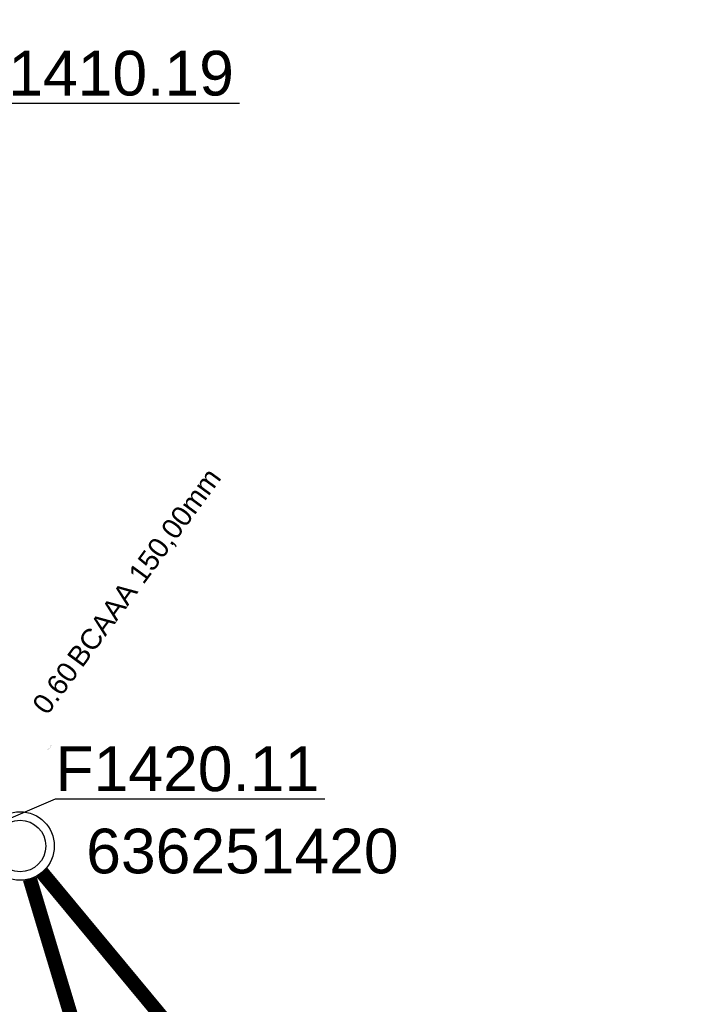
# Model space of a CAD drawing. Extents: x 356718 to 357658, y 5762241 to 5762615.
# Tile 149 of 157: x 357351 to 357363, y 5762476 to 5762493. Entities that reach past the tile are written whole.
import ezdxf
from ezdxf.enums import TextEntityAlignment as Align

# ---------------------------------------------------------------- set-up
doc = ezdxf.new("R2010")
doc.units = 0
doc.header["$MEASUREMENT"] = 0
doc.linetypes.add('AUSGEZOGEN', pattern=[0])
doc.linetypes.add('STRICHPUNKT', pattern=[5, 2, -1, 1, -1])
doc.layers.get('0').update_dxf_attribs({"linetype": 'AUSGEZOGEN'})
for name, color, linetype, true_color in [('111_00131_Symbol', 7, 'AUSGEZOGEN', 0x000000), ('114_00133_Schachtnummer', 7, 'AUSGEZOGEN', 0x000000), ('121_10399_Haltungen_Mischwasser', 6, 'STRICHPUNKT', 0xff00ff), ('141_10677_Stutzen__alle__aus_DW', 7, 'AUSGEZOGEN', 0x000000), ('141_10868_Stutzen__141_', 7, 'AUSGEZOGEN', 0x000000)]:
    doc.layers.add(name, color=color, linetype=linetype, true_color=true_color)
doc.styles.add('ARIAL', font='arial.ttf', dxfattribs={"height": 1.5})
doc.styles.get("Standard").update_dxf_attribs({"font": 'arial.ttf', "height": 1})

# ---------------------------------------------------------------- blocks, each defined once
blk = doc.blocks.new('N02')
at = {"color": 0}
for radius in [0.6, 0.45]:
    blk.add_circle((0, 0), radius, dxfattribs=at)

msp = doc.modelspace()

# ---------------------------------------------------------------- linework, layer by layer
at = {"layer": '114_00133_Schachtnummer', "color": 18, "linetype": 'AUSGEZOGEN', "true_color": 0x000000}
for points in [[(357343.105, 5762494.736), (357350.177, 5762491.744), (357354.889, 5762491.744)], [(357350.643, 5762479.137), (357351.67, 5762479.577), (357356.381, 5762479.577)]]:
    msp.add_lwpolyline(points, dxfattribs=at)
at = {"layer": '121_10399_Haltungen_Mischwasser', "color": 6, "linetype": 'STRICHPUNKT', "true_color": 0xff00ff, "const_width": 0.25}
for points in [[(357356.338, 5762461.135), (357351.221, 5762478.177)], [(357362.909, 5762464.456), (357351.432, 5762478.29)]]:
    msp.add_lwpolyline(points, dxfattribs=at)

# ---------------------------------------------------------------- block references
at = {"layer": '111_00131_Symbol', "color": 18, "true_color": 0x000000}
msp.add_blockref('N02', (357351.049, 5762478.752), dxfattribs=at)

# ---------------------------------------------------------------- texts
at = {"layer": '114_00133_Schachtnummer', "color": 18, "true_color": 0x000000, "style": 'ARIAL'}
for s, p in [('F1410.19', (357350.177, 5762492.66)), ('F1420.11', (357351.67, 5762480.493)), ('636251420', (357352.207, 5762479.055))]:
    msp.add_text(s, height=0.7814, dxfattribs=at).set_placement(p, align=Align.TOP_LEFT)
at = {"layer": '141_10677_Stutzen__alle__aus_DW', "color": 18, "true_color": 0x000000}
msp.add_text('0.60', height=0.00707, rotation=53.7, dxfattribs=at).set_placement((357351.545, 5762480.448), align=Align.TOP_RIGHT)
msp.add_text('BCAAA 150,00mm', height=0.00707, rotation=53.7, dxfattribs=at).set_placement((357351.545, 5762480.449), align=Align.TOP_LEFT)
at = {"layer": '141_10868_Stutzen__141_', "color": 18, "true_color": 0x000000}
msp.add_text('BCAAA 150,00mm', height=0.35326, rotation=53.7, dxfattribs=at).set_placement((357351.849, 5762482.062), align=Align.TOP_LEFT)
msp.add_text('0.60', height=0.3533, rotation=53.7, dxfattribs=at).set_placement((357351.808, 5762482.007), align=Align.TOP_RIGHT)

doc.saveas('drawing.dxf')
